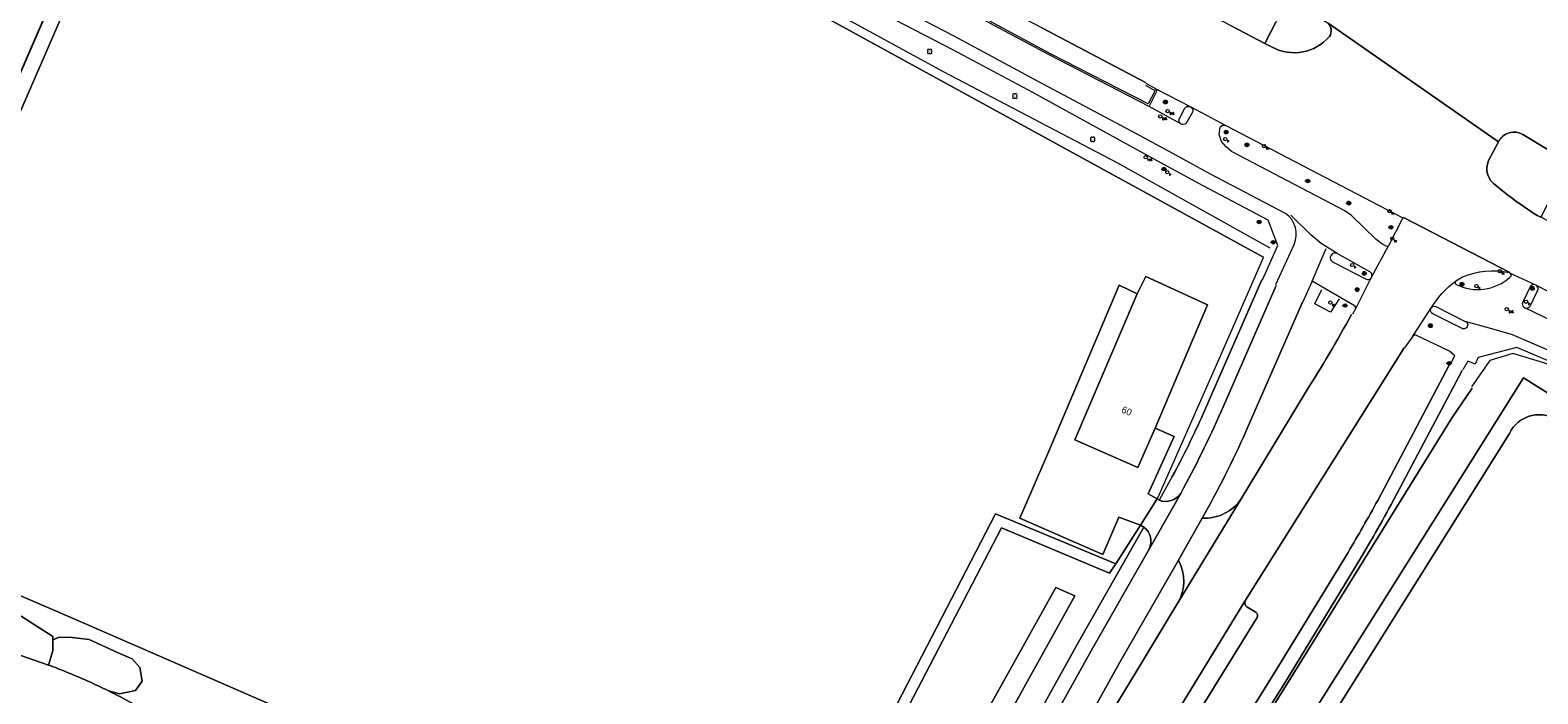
# Model space of a CAD drawing. Header units: metres. Extents: x 151448 to 154749, y 463108 to 465296.
# Tile 249 of 256: x 153706 to 153872, y 463759 to 463832. Entities that reach past the tile are written whole.
import ezdxf
from ezdxf.enums import TextEntityAlignment as Align

# ---------------------------------------------------------------- set-up
doc = ezdxf.new("R2010")
doc.units = ezdxf.units.M
doc.layers.get('0').update_dxf_attribs({"lineweight": 9})
for name, color, linetype, lineweight in [('B-ME-GR-BOOM-S', 253, 'Continuous', 9), ('B-ME-GR-HAAG-G', 253, 'Continuous', 9), ('B-ME-IE-MEUBILAIR_LICHTMAST-S', 253, 'Continuous', 9), ('B-ME-IE-MEUBILAIR_PAAL-S', 253, 'Continuous', 9), ('B-ME-IE-MEUBILAIR_TROTTOIRKOLK-S', 253, 'Continuous', 9), ('B-ME-IE-MEUBILAIR_VERKEERSBORD-S', 253, 'Continuous', 9), ('B-ME-IE-MEUBILAIR_VERKEERSLICHT-S', 253, 'Continuous', 9), ('B-ME-IE-TERREINAFSCHEIDING_KUNSTMATIG_HEKWERK-G', 253, 'Continuous', 9), ('B-ME-KL-DATA_VERKLIKKER-S', 253, 'Continuous', 9), ('B-ME-KL-ELEKTRA_KAST-S', 253, 'Continuous', 9), ('B-ME-KL-GAS_AFSLUITER-S', 253, 'Continuous', 9), ('B-ME-VH-KANTOPSLUITING_VOORKANTBAND-G', 253, 'Continuous', 9), ('B-ME-VH-MATERIAALGRENS-G', 253, 'Continuous', 9), ('B-ME-VH-VERHARDING_ASFALT-G', 253, 'Continuous', 9), ('B-ME-VH-VERHARDING_TEGEL-G', 253, 'Continuous', 9), ('B-PV-GR-BEPLANTING_CULTUUR_HEESTERS-GV', 253, 'Continuous', 9), ('B-PV-GR-GROENVOORZIENING-GV', 253, 'Continuous', 9), ('B-PV-GR-HAAG-GV', 253, 'Continuous', 9), ('B-PV-IE-TERREINAFSCHEIDING_KUNSTMATIG_HEKWERK-G', 253, 'Continuous', 9), ('B-PV-OG-BEBOUWING-GV', 1, 'Continuous', 9), ('B-PV-OG-BEBOUWING-T18', 2, 'Continuous', 9), ('B-PV-OG-TERREIN_BEGROEID-GV', 253, 'Continuous', 9), ('B-PV-OG-TERREIN_ERF-GV', 253, 'Continuous', 9), ('B-PV-VH-GESLOTENVERHARDING_ASFALT-GV', 253, 'Continuous', 9), ('B-PV-VH-GESLOTENVERHARDING_KUNSTSTOF-GV', 253, 'Continuous', 9), ('B-PV-VH-OPENVERHARDING_BETONELEMENT-GV', 253, 'Continuous', 9), ('B-PV-VH-OPENVERHARDING_BETONSTRAATSTEEN-GV', 253, 'Continuous', 9), ('B-PV-VH-OPENVERHARDING_TEGEL-GV', 253, 'Continuous', 9)]:
    doc.layers.add(name, color=color, linetype=linetype, lineweight=lineweight)
doc.styles.add('18_100', font='romans', dxfattribs={"width": 0.8, "height": 0.18})
doc.styles.add('18_200', font='romans', dxfattribs={"width": 0.8, "height": 0.36})
doc.styles.add('Drong', font='txt', dxfattribs={"height": 1.8})

# ---------------------------------------------------------------- blocks, each defined once
blk = doc.blocks.new('verkeersbord')
blk.add_line((-0.3, 0), (0.3, 0))
for radius in [0.2, 0.0745]:
    blk.add_circle((0, 0), radius)
at = {"style": '18_200', "width": 0.8}
blk.add_attdef('HOOGTE', (0.24, 0.18), '', height=0.25, dxfattribs=at)
blk = doc.blocks.new('PAAL')
at = {"ltscale": 2}
blk.add_ellipse((0, 0), major_axis=(-0.181, 0), ratio=1, start_param=3.926991, end_param=10.210176, dxfattribs=at)
at = {"ltscale": 2, "style": '18_200', "width": 0.8}
blk.add_text('P', height=0.218, dxfattribs=at).set_placement((0.22, -0.38))
at = {"style": '18_200', "width": 0.8}
blk.add_attdef('HOOGTE', (0.24, 0.2), '', height=0.25, dxfattribs=at)
blk = doc.blocks.new('TROTTOIRKOLK')
at = {"ltscale": 2}
blk.add_ellipse((0, 0), major_axis=(-0.127, 0.127), ratio=1, start_param=3.926991, end_param=10.210176, dxfattribs=at)
at = {"ltscale": 2, "style": '18_100', "width": 0.8}
blk.add_text('TK', height=0.216, dxfattribs=at).set_placement((0.19, -0.37))
at = {"style": '18_200', "width": 0.8}
blk.add_attdef('HOOGTE', (0.21, 0.18), '', height=0.25, dxfattribs=at)
blk = doc.blocks.new('gasafsluiter')
at = {"ltscale": 2}
blk.add_ellipse((0, 0), major_axis=(-0.181, 0), ratio=1, start_param=3.926991, end_param=10.210176, dxfattribs=at)
at = {"ltscale": 2, "style": '18_200', "width": 0.8}
blk.add_text('GAS', height=0.218, dxfattribs=at).set_placement((0.22, -0.38))
at = {"style": '18_200', "width": 0.8}
blk.add_attdef('HOOGTE', (0.27, 0.13), '', height=0.25, dxfattribs=at)
blk = doc.blocks.new('electrakast')
at = {"ltscale": 2}
blk.add_ellipse((0, 0), major_axis=(-0.127, 0.127), ratio=1, start_param=3.926991, end_param=10.210176, dxfattribs=at)
at = {"ltscale": 2, "style": '18_100', "width": 0.8}
blk.add_text('EK', height=0.216, dxfattribs=at).set_placement((0.19, -0.37))
at = {"style": '18_200', "width": 0.8}
blk.add_attdef('HOOGTE', (0.2, 0.24), '', height=0.25, dxfattribs=at)
blk = doc.blocks.new('LICHTMAST')
at = {"ltscale": 0.1}
for p, q in [((-0.11, 0.06), (-0.22, 0.13)), ((0, 0.13), (0, 0.25)), ((0.11, 0.06), (0.22, 0.13)), ((-0.11, -0.06), (-0.22, -0.13)), ((0, -0.13), (0, -0.25)), ((0.11, -0.06), (0.22, -0.13))]:
    blk.add_line(p, q, dxfattribs=at)
blk.add_circle((0, 0), 0.127, dxfattribs=at)
at = {"style": '18_200', "width": 0.8}
blk.add_attdef('HOOGTE', (0.25, 0.24), '', height=0.25, dxfattribs=at)
blk = doc.blocks.new('kabelverklikker')
at = {"ltscale": 2}
blk.add_ellipse((0, 0), major_axis=(-0.127, 0.127), ratio=1, start_param=3.926991, end_param=10.210176, dxfattribs=at)
at = {"ltscale": 2, "style": '18_100', "width": 0.8}
blk.add_text('KLIC', height=0.216, dxfattribs=at).set_placement((0.19, -0.37))
at = {"style": '18_200', "width": 0.8}
blk.add_attdef('HOOGTE', (0.26, 0.12), '', height=0.25, dxfattribs=at)
blk = doc.blocks.new('boom')
for centre, major_axis, start_param, end_param in [((-0.12, 0.12), (-0.0916, 0.0916), 4.266828, 8.299543), ((0.12, 0.12), (0.0916, 0.0916), 4.266828, 8.299543), ((-0.12, -0.12), (0.0916, 0.0916), 1.125235, 5.15795), ((0.12, -0.12), (-0.0916, 0.0916), 1.125235, 5.15795)]:
    blk.add_ellipse(centre, major_axis=major_axis, ratio=1, start_param=start_param, end_param=end_param)
at = {"style": '18_200', "width": 0.8}
blk.add_attdef('HOOGTE', (0.31, 0.12), '', height=0.25, dxfattribs=at)
blk = doc.blocks.new('verkeerslicht')
h = blk.add_hatch()
h.set_pattern_fill('ANSI31', color=256, scale=0.0045, style=0)
h.set_pattern_definition([(45, (-99614.369806, -220088.543568), (-0.0101027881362, 0.0101027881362), [])])
edge = h.paths.add_edge_path()
edge.add_ellipse((0, 0), major_axis=(-0.0895, 0.0895), ratio=1, start_angle=0, end_angle=360)
edge = h.paths.add_edge_path(flags=16)
edge.add_arc((0, 0), 0.0678, 0, 360)
blk.add_circle((0, 0), 0.0678)
blk.add_ellipse((0, 0), major_axis=(0.149, 0.149), ratio=1)
blk.add_ellipse((0, 0), major_axis=(-0.0895, 0.0895), ratio=1, start_param=1.570796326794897, end_param=7.853981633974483)
at = {"style": '18_200', "width": 0.8}
blk.add_attdef('HOOGTE', (0.26, 0.21), '', height=0.25, dxfattribs=at)

msp = doc.modelspace()

# ---------------------------------------------------------------- linework, layer by layer
at = {"layer": 'B-ME-GR-HAAG-G', "ltscale": 0.2}
for points in [[(153828.615, 463825.919), (153829.591, 463825.363), (153829.634, 463825.268), (153828.937, 463823.853), (153818.194, 463829.371), (153807.68, 463835.009), (153800.166, 463838.933), (153794.558, 463841.974), (153784.012, 463847.354), (153781.597, 463848.418), (153765.14, 463857.442), (153754.982, 463862.46), (153745.183, 463867.542), (153723.524, 463877.924), (153701.741, 463887.522)], [(153842.347, 463807.993), (153825.591, 463817.353), (153806.399, 463827.38), (153790.122, 463836.275), (153773.385, 463845.273), (153771.868, 463846.088)]]:
    msp.add_lwpolyline(points, dxfattribs=at)
at = {"layer": 'B-ME-IE-TERREINAFSCHEIDING_KUNSTMATIG_HEKWERK-G', "ltscale": 0.2}
msp.add_lwpolyline([(153992.854, 463737.622), (153979.528, 463744.737), (153967.307, 463751.064), (153942.913, 463762.855), (153906.816, 463779.359), (153883.932, 463790.235), (153874.752, 463794.484), (153872.433, 463795.401), (153869.009, 463796.447), (153866.499, 463795.68), (153864.485, 463792.759)], dxfattribs=at)
at = {"layer": 'B-ME-VH-KANTOPSLUITING_VOORKANTBAND-G'}
msp.add_lwpolyline([(153842.974, 463804.001), (153844.962, 463808.411, 0.3681079), (153844.02, 463811.825), (153835.761, 463816.135), (153831.618, 463818.406), (153827.653, 463820.577), (153816.816, 463826.31), (153807.514, 463831.32), (153798.543, 463836.005), (153792.584, 463839.148), (153782.468, 463844.276), (153781.724, 463844.777, -0.0093099), (153778.487, 463845.858), (153776.774, 463846.3), (153771.177, 463847.639), (153767.852, 463848.576), (153765.615, 463849.433), (153752.028, 463855.533), (153741.544, 463860.194), (153731.959, 463864.603), (153719.32, 463870.293), (153698.437, 463879.587)], format="xyb", dxfattribs=at)
for points in [[(153829.026, 463823.582), (153829.855, 463825.264), (153829.746, 463825.505), (153828.714, 463826.093)], [(153851.424, 463800.799), (153851.759, 463801.387), (153851.664, 463801.65), (153846.953, 463804.387)], [(153862.065, 463796.692), (153858.284, 463798.467), (153858.008, 463798.342), (153857.117, 463797.058)]]:
    msp.add_lwpolyline(points, dxfattribs=at)
for points in [[(153833.163, 463821.862, -1.1289756), (153832.395, 463822.3), (153832.92, 463823.362, -0.9749742), (153833.766, 463822.857)], [(153856.921, 463811.352), (153855.334, 463808.255), (153855.162, 463808.202), (153854.616, 463808.496), (153854.008, 463808.967), (153851.23, 463811.637), (153850.937, 463811.829), (153850.558, 463812.106), (153838.1, 463818.623), (153837.502, 463819.129), (153836.999, 463819.742), (153836.714, 463820.483), (153836.836, 463821.292, -0.3846248), (153837.445, 463821.492)], [(153849.694, 463807.411, 1.0626776), (153849.273, 463806.478), (153852.818, 463804.641, 1.0682228), (153853.28, 463805.424)], [(153862.735, 463804.396, 0.4387008), (153862.776, 463804.02, 0.3090785), (153868.67, 463804.799, 0.7030664), (153868.635, 463805.288, 0.1558794), (153863.468, 463804.825)], [(153870.1, 463802.075, 0.9397617), (153870.91, 463801.625), (153871.749, 463803.303, 1.0155257), (153870.934, 463803.756)], [(153863.794, 463799.967, -1.1137113), (153863.361, 463799.216), (153860.22, 463800.807, -0.9144499), (153860.541, 463801.616)]]:
    msp.add_lwpolyline(points, format="xyb", close=True, dxfattribs=at)
at = {"layer": 'B-ME-VH-MATERIAALGRENS-G', "ltscale": 0.3}
for points in [[(153829.746, 463825.505), (153833.594, 463823.519), (153837.445, 463821.492)], [(153851.759, 463801.387), (153853.482, 463804.813), (153855.334, 463808.255)], [(153846.953, 463804.387), (153848.481, 463807.967)], [(153868.635, 463805.288), (153871.507, 463803.973), (153875.564, 463801.909)], [(153873.742, 463796.419), (153868.983, 463798.473), (153866.467, 463799.201), (153863.794, 463799.967)]]:
    msp.add_lwpolyline(points, dxfattribs=at)
msp.add_lwpolyline([(153858.008, 463798.342), (153860.019, 463801.378, -0.0998193), (153862.735, 463804.396)], format="xyb", dxfattribs=at)
at = {"layer": 'B-ME-VH-VERHARDING_ASFALT-G'}
msp.add_lwpolyline([(153826.903, 463819.259), (153816.248, 463825.105), (153807.432, 463829.804), (153791.805, 463837.931), (153781.825, 463842.965), (153779.793, 463843.863, 0.0857905), (153776.371, 463844.922), (153771.868, 463846.088, -0.0271117), (153764.82, 463848.449), (153751.626, 463854.258), (153741.266, 463858.858), (153729.318, 463864.308), (153718.431, 463869.205), (153697.987, 463878.294), (153690.377, 463881.592), (153688.088, 463883.064), (153686.151, 463884.553), (153685.675, 463884.777), (153685.335, 463884.568), (153684.003, 463882.338)], format="xyb", dxfattribs=at)
for points in [[(153832.524, 463821.652), (153829.026, 463823.582), (153818.101, 463829.194), (153807.586, 463834.832), (153800.072, 463838.756), (153794.465, 463841.797), (153783.926, 463847.173), (153781.526, 463848.231), (153778.149, 463849.293), (153773.963, 463850.319), (153770.68, 463851.072), (153768.068, 463851.888), (153764.401, 463853.342), (153763.981, 463853.569), (153753.349, 463858.464), (153742.923, 463862.991), (153720.922, 463873.071), (153699.697, 463882.496)], [(153849.694, 463807.411), (153847.951, 463808.506), (153846.802, 463809.467), (153844.621, 463811.622)], [(154052.49, 463708.228), (154050.081, 463709.826), (154042.368, 463714.71), (154030.552, 463721.891), (154019.887, 463728.018), (154011.33, 463732.801), (154006.114, 463735.882), (153997.735, 463740.375), (153993.973, 463742.477), (153982.121, 463748.84), (153968.807, 463755.587), (153956.441, 463761.875), (153937.795, 463770.566), (153925.127, 463776.341), (153915.22, 463780.753), (153908.633, 463783.757), (153898.214, 463788.673), (153885.463, 463794.788), (153879.617, 463797.573), (153876.031, 463798.963), (153874.303, 463799.559), (153870.335, 463801.449)]]:
    msp.add_lwpolyline(points, dxfattribs=at)
at = {"layer": 'B-ME-VH-VERHARDING_TEGEL-G'}
for points in [[(153841.492, 463804.521), (153843.179, 463808.293), (153842.102, 463811.097), (153834.974, 463814.837), (153830.731, 463817.162), (153826.903, 463819.259)], [(153846.953, 463804.387), (153845.906, 463802.047)], [(153849.915, 463802.444), (153848.964, 463800.987), (153847.236, 463801.904), (153848.004, 463803.469)], [(153862.139, 463795.175), (153862.658, 463796.193), (153862.065, 463796.692)], [(153877.231, 463793.786), (153869.453, 463797.082), (153865.19, 463795.992), (153864.874, 463795.264), (153864.063, 463795.6), (153863.526, 463794.629)]]:
    msp.add_lwpolyline(points, dxfattribs=at)
at = {"layer": 'B-PV-GR-BEPLANTING_CULTUUR_HEESTERS-GV', "flags": 128}
for points in [[(153791.833, 463721.224), (153795.987, 463728.349), (153789.692, 463733.016), (153788.591, 463733.493), (153786.843, 463734.251), (153768.551, 463742.178), (153741.089, 463754.088), (153710.372, 463767.457), (153703.504, 463770.417), (153692.097, 463775.37), (153684.656, 463778.672), (153682.994, 463774.907), (153678.365, 463776.854)], [(153696.272, 463766.257), (153697.163, 463765.949), (153698.036, 463767.781), (153700.113, 463769.645), (153703.549, 463768.484), (153708.456, 463765.359), (153708.46, 463764.98), (153709.108, 463765.234), (153710.283, 463765.278), (153712.457, 463765.017), (153715.676, 463763.538), (153717.198, 463762.886), (153718.024, 463761.929), (153718.285, 463760.45), (153717.546, 463759.406), (153715.805, 463759.058), (153714.606, 463759.364)], [(153714.606, 463759.364), (153715.805, 463759.058), (153717.546, 463759.406), (153718.285, 463760.45), (153718.024, 463761.929), (153717.198, 463762.886), (153715.676, 463763.538), (153712.457, 463765.017), (153710.283, 463765.278), (153709.108, 463765.234), (153708.46, 463764.98), (153708.472, 463763.77), (153707.999, 463762.203)]]:
    msp.add_lwpolyline(points, dxfattribs=at)
msp.add_lwpolyline([(153697.163, 463765.949), (153707.999, 463762.203), (153708.472, 463763.77), (153708.46, 463764.98), (153708.456, 463765.359), (153703.549, 463768.484), (153700.113, 463769.645), (153698.036, 463767.781)], close=True, dxfattribs=at)
at = {"layer": 'B-PV-GR-BEPLANTING_CULTUUR_HEESTERS-GV'}
for points in [[(153707.999, 463762.203, -0.0077776), (153709.993, 463761.435)], [(153709.993, 463761.435, -0.019282), (153714.606, 463759.364)], [(153714.606, 463759.364, -0.0112731), (153717.208, 463758.001)]]:
    msp.add_lwpolyline(points, format="xyb", dxfattribs=at)
at = {"layer": 'B-PV-GR-GROENVOORZIENING-GV', "flags": 128}
for points in [[(153828.633, 463826.191), (153817.309, 463832.164), (153805.735, 463838.202), (153774.893, 463854.364), (153769.51, 463857.227), (153748.57, 463867.958), (153741.656, 463871.4), (153729.196, 463877.294), (153724.636, 463879.451), (153723.269, 463880.067), (153719.356, 463881.832), (153709.425, 463886.203), (153703.913, 463888.527)], [(153760.029, 463850.322), (153757.669, 463851.318), (153728.617, 463863.986), (153722.162, 463866.793), (153690.606, 463880.518), (153685.959, 463882.54), (153685.723, 463881.998), (153687.136, 463881.386), (153690.433, 463879.96), (153721.871, 463866.362), (153721.733, 463866.044), (153723.276, 463865.374), (153728.337, 463863.344), (153757.392, 463850.675), (153778.405, 463841.629), (153841.45, 463807.086)]]:
    msp.add_lwpolyline(points, dxfattribs=at)
msp.add_lwpolyline([(153788.591, 463733.493), (153789.692, 463733.016), (153801.294, 463755.189), (153812.796, 463777.296), (153824.679, 463772.312), (153825.38, 463773.32), (153812.122, 463778.834), (153799.699, 463754.844)], close=True, dxfattribs=at)
at = {"layer": 'B-PV-GR-HAAG-GV', "flags": 128}
for points in [[(153828.633, 463826.191), (153817.309, 463832.164), (153805.735, 463838.202), (153774.893, 463854.364), (153769.51, 463857.227), (153748.57, 463867.958), (153741.656, 463871.4), (153729.196, 463877.294), (153724.636, 463879.451), (153723.269, 463880.067), (153719.356, 463881.832), (153709.425, 463886.203), (153703.913, 463888.527)], [(153760.029, 463850.322), (153757.669, 463851.318), (153728.617, 463863.986), (153722.162, 463866.793), (153690.606, 463880.518), (153685.959, 463882.54), (153685.723, 463881.998), (153687.136, 463881.386), (153690.433, 463879.96), (153721.871, 463866.362), (153721.733, 463866.044), (153723.276, 463865.374), (153728.337, 463863.344), (153757.392, 463850.675), (153778.405, 463841.629), (153841.45, 463807.086)]]:
    msp.add_lwpolyline(points, dxfattribs=at)
msp.add_lwpolyline([(153825.38, 463773.32), (153812.122, 463778.834), (153799.699, 463754.844), (153788.591, 463733.493), (153789.692, 463733.016), (153801.294, 463755.189), (153812.796, 463777.296), (153824.679, 463772.312)], close=True, dxfattribs=at)
at = {"layer": 'B-PV-IE-TERREINAFSCHEIDING_KUNSTMATIG_HEKWERK-G', "flags": 128}
for points in [[(153692.316, 463798.337), (153707.326, 463832.914), (153721.733, 463866.044)], [(153829.904, 463780.48), (153830.016, 463780.658), (153837.163, 463796.85), (153841.615, 463806.975)], [(153826.081, 463730.99), (153828.386, 463734.753), (153840.07, 463753.522), (153844.853, 463761.189), (153862.359, 463789.406), (153864.535, 463792.616)], [(153828.076, 463777.587), (153829.904, 463780.48)], [(153684.656, 463778.672), (153692.097, 463775.37), (153703.504, 463770.417), (153710.372, 463767.457), (153741.089, 463754.088), (153768.551, 463742.178), (153786.843, 463734.251), (153788.591, 463733.493)], [(153788.591, 463733.493), (153799.699, 463754.844), (153812.122, 463778.834), (153825.38, 463773.32)], [(153825.38, 463773.32), (153828.076, 463777.587)]]:
    msp.add_lwpolyline(points, dxfattribs=at)
at = {"layer": 'B-PV-OG-BEBOUWING-GV', "flags": 128}
msp.add_lwpolyline([(153827.717, 463802.983), (153820.857, 463786.951), (153827.786, 463783.893), (153829.691, 463788.216), (153835.459, 463801.784), (153828.679, 463804.891)], close=True, dxfattribs=at)
at = {"layer": 'B-PV-OG-TERREIN_BEGROEID-GV', "flags": 128}
for points in [[(153834.961, 463789.819), (153841.402, 463804.512)], [(153845.877, 463802.076), (153839.676, 463787.864)], [(153857.084, 463797.042), (153852.291, 463789.493), (153839.622, 463769.319)], [(153854.167, 463780.299), (153862.055, 463795.218)], [(153864.535, 463792.616), (153862.359, 463789.406), (153844.853, 463761.189), (153840.07, 463753.522), (153828.386, 463734.753), (153826.081, 463730.99), (153824.353, 463728.169), (153825.922, 463727.029), (153827.563, 463729.664), (153829.26, 463728.604), (153870.195, 463793.76), (153903.96, 463772.578), (153904.491, 463773.44), (153935.104, 463754.231), (153934.563, 463753.369), (153968.648, 463732.019), (153958.612, 463715.991), (153959.898, 463715.202)], [(153863.453, 463794.568), (153855.634, 463779.846)], [(153851.65, 463772.888), (153844.006, 463760.347), (153839.853, 463753.732), (153827.996, 463734.719), (153823.898, 463728.214), (153819.967, 463721.872), (153823.084, 463722.515), (153825.922, 463727.029), (153824.353, 463728.169), (153826.081, 463730.99), (153828.386, 463734.753), (153840.07, 463753.522), (153844.853, 463761.189), (153862.359, 463789.406), (153864.535, 463792.616)], [(153839.155, 463780.469), (153846.212, 463792.158)], [(153814.529, 463752.614), (153821.294, 463764.784), (153828.434, 463777.361), (153828.076, 463777.587), (153825.38, 463773.32), (153824.679, 463772.312), (153812.796, 463777.296), (153801.294, 463755.189), (153789.692, 463733.016), (153795.987, 463728.349), (153791.833, 463721.224)], [(153832.246, 463773.713), (153825.785, 463762.461), (153817.725, 463747.985)], [(153818.674, 463722.643), (153826.833, 463735.711), (153838.54, 463754.459), (153842.865, 463761.423), (153850.899, 463774.583)], [(153814.938, 463743.356), (153804.415, 463726.51), (153805.719, 463725.715), (153815.619, 463741.751), (153827.475, 463761.283), (153832.187, 463769.048)], [(153839.761, 463768.616), (153840.702, 463768.049)], [(153840.845, 463767.324), (153834.382, 463756.874), (153822.738, 463738.229), (153815.399, 463726.517)], [(153707.999, 463762.203), (153697.163, 463765.949), (153696.272, 463766.257)]]:
    msp.add_lwpolyline(points, dxfattribs=at)
at = {"layer": 'B-PV-OG-TERREIN_BEGROEID-GV'}
for points in [[(153846.212, 463792.158, 0.0169827), (153851.287, 463800.727, 0.0169827)], [(153831.569, 463782.923, 0.0211824), (153834.961, 463789.819)], [(153839.676, 463787.864, -0.0234126), (153834.863, 463778.354)], [(153834.863, 463778.354, 0.2613311), (153839.155, 463780.469)], [(153850.899, 463774.583, 0.0084395), (153854.167, 463780.299)], [(153855.634, 463779.846, -0.011726), (153851.65, 463772.888)], [(153832.187, 463769.048, 0.269451), (153832.246, 463773.713)], [(153839.622, 463769.319, 0.3892191), (153839.761, 463768.616)], [(153840.702, 463768.049, -0.440021), (153840.845, 463767.324)], [(153709.993, 463761.435, 0.0077776), (153707.999, 463762.203)], [(153714.606, 463759.364, 0.019282), (153709.993, 463761.435)], [(153717.208, 463758.001, 0.0112731), (153714.606, 463759.364)]]:
    msp.add_lwpolyline(points, format="xyb", dxfattribs=at)
at = {"layer": 'B-PV-OG-TERREIN_BEGROEID-GV', "flags": 128}
for points in [[(153818.756, 463770.713), (153820.857, 463769.8), (153811.722, 463753.358), (153809.621, 463754.363)], [(153818.756, 463770.713), (153809.621, 463754.363), (153811.722, 463753.358), (153820.857, 463769.8)]]:
    msp.add_lwpolyline(points, close=True, dxfattribs=at)
at = {"layer": 'B-PV-OG-TERREIN_ERF-GV', "flags": 128}
for points in [[(153723.276, 463865.374), (153694.02, 463798.084)], [(153799.699, 463754.844), (153812.122, 463778.834), (153825.38, 463773.32), (153828.076, 463777.587), (153825.706, 463778.459), (153823.923, 463774.35), (153814.801, 463778.361), (153816.606, 463782.485), (153818.01, 463785.716), (153825.734, 463803.955), (153827.717, 463802.983), (153828.679, 463804.891), (153835.459, 463801.784), (153829.691, 463788.216), (153831.785, 463787.314), (153828.927, 463781.003), (153829.904, 463780.48), (153830.016, 463780.658), (153837.163, 463796.85), (153841.615, 463806.975), (153841.45, 463807.086), (153778.405, 463841.629)], [(153703.504, 463770.417), (153710.372, 463767.457), (153741.089, 463754.088)]]:
    msp.add_lwpolyline(points, dxfattribs=at)
msp.add_lwpolyline([(153829.691, 463788.216), (153827.786, 463783.893), (153820.857, 463786.951), (153827.717, 463802.983), (153825.734, 463803.955), (153818.01, 463785.716), (153816.606, 463782.485), (153814.801, 463778.361), (153823.923, 463774.35), (153825.706, 463778.459), (153828.076, 463777.587), (153829.904, 463780.48), (153828.927, 463781.003), (153831.785, 463787.314)], close=True, dxfattribs=at)
at = {"layer": 'B-PV-VH-GESLOTENVERHARDING_ASFALT-GV', "flags": 128}
for points in [[(153840.035, 463845.869), (153837.046, 463839.159), (153840.646, 463837.217), (153840.683, 463837.197), (153844.19, 463835.238), (153848.699, 463832.74), (153867.431, 463819.699)], [(153842.557, 463830.09), (153841.763, 463830.505), (153838.132, 463832.405), (153838.122, 463832.41), (153834.539, 463834.268), (153831.628, 463835.776), (153825.184, 463839.163), (153823.478, 463840.034)], [(153838.132, 463832.405), (153841.763, 463830.505), (153844.19, 463835.238), (153840.683, 463837.197)], [(153817.309, 463832.164), (153828.633, 463826.191)], [(153866.36, 463817.628), (153867.431, 463819.699), (153848.699, 463832.74)], [(153870.132, 463820.477), (153875.098, 463817.496), (153877.497, 463816.077), (153877.501, 463816.075), (153881.285, 463813.824), (153887.018, 463825.637), (153885.443, 463826.566)], [(153875.535, 463802.051), (153878.47, 463808.051), (153874.52, 463810.063), (153874.479, 463810.085), (153872.128, 463811.423), (153871.707, 463811.61)], [(153868.671, 463805.328), (153857.014, 463811.365)], [(153857.014, 463811.365), (153868.671, 463805.328)], [(153805.719, 463725.715), (153804.113, 463723.156), (153802.034, 463719.774), (153799.9, 463716.513), (153805.04, 463713.263), (153809.804, 463720.85), (153813.437, 463726.579), (153839.622, 463769.319), (153852.291, 463789.493), (153857.084, 463797.042)], [(153846.212, 463792.158), (153839.155, 463780.469), (153832.187, 463769.048), (153827.475, 463761.283), (153815.619, 463741.751), (153805.719, 463725.715)], [(153839.622, 463769.319), (153813.437, 463726.579)], [(153840.702, 463768.049), (153839.761, 463768.616)], [(153815.399, 463726.517), (153822.738, 463738.229), (153834.382, 463756.874), (153840.845, 463767.324)]]:
    msp.add_lwpolyline(points, dxfattribs=at)
at = {"layer": 'B-PV-VH-GESLOTENVERHARDING_ASFALT-GV'}
for points in [[(153848.699, 463832.74, -0.3813061), (153848.846, 463831.274)], [(153848.846, 463831.274, -0.3533348), (153842.557, 463830.09)], [(153867.431, 463819.699, -0.4369847), (153870.132, 463820.477)], [(153867.21, 463814.858, -0.384725), (153866.36, 463817.628)], [(153871.707, 463811.61, -0.036819), (153867.21, 463814.858)], [(153851.287, 463800.727, -0.0169827), (153846.212, 463792.158)], [(153839.761, 463768.616, -0.3892191), (153839.622, 463769.319)], [(153840.845, 463767.324, 0.440021), (153840.702, 463768.049)]]:
    msp.add_lwpolyline(points, format="xyb", dxfattribs=at)
at = {"layer": 'B-PV-VH-GESLOTENVERHARDING_ASFALT-GV', "flags": 128}
msp.add_lwpolyline([(153868.671, 463805.328), (153868.671, 463805.328)], close=True, dxfattribs=at)
at = {"layer": 'B-PV-VH-GESLOTENVERHARDING_KUNSTSTOF-GV', "flags": 128}
msp.add_lwpolyline([(153721.733, 463866.044), (153721.871, 463866.362), (153690.433, 463879.96), (153675.83, 463846.377), (153690.554, 463840.145), (153675.867, 463806.397), (153692.671, 463799.16)], close=True, dxfattribs=at)
at = {"layer": 'B-PV-VH-GESLOTENVERHARDING_KUNSTSTOF-GV'}
msp.add_lwpolyline([(153874.174, 463788.898, 0.4872848), (153868.639, 463787.637)], format="xyb", dxfattribs=at)
at = {"layer": 'B-PV-VH-GESLOTENVERHARDING_KUNSTSTOF-GV', "flags": 128}
msp.add_lwpolyline([(153868.639, 463787.637), (153832.228, 463729.552)], dxfattribs=at)
at = {"layer": 'B-PV-VH-OPENVERHARDING_BETONELEMENT-GV', "flags": 128}
msp.add_lwpolyline([(153825.922, 463727.029), (153828.337, 463725.274), (153828.494, 463725.528), (153840.566, 463717.936), (153840.407, 463717.682), (153899.326, 463680.721), (153926.023, 463663.945), (153931.46, 463672.628), (153932.068, 463673.598), (153956.493, 463712.607), (153957.233, 463712.128), (153957.456, 463711.984), (153957.763, 463711.787), (153959.898, 463715.202), (153958.612, 463715.991), (153968.648, 463732.019), (153934.563, 463753.369), (153935.104, 463754.231), (153904.491, 463773.44), (153903.96, 463772.578), (153870.195, 463793.76), (153829.26, 463728.604), (153827.563, 463729.664)], close=True, dxfattribs=at)
at = {"layer": 'B-PV-VH-OPENVERHARDING_BETONELEMENT-GV'}
msp.add_lwpolyline([(153868.639, 463787.637, -0.4872848), (153874.174, 463788.898)], format="xyb", dxfattribs=at)
at = {"layer": 'B-PV-VH-OPENVERHARDING_BETONELEMENT-GV', "flags": 128}
msp.add_lwpolyline([(153832.228, 463729.552), (153868.639, 463787.637)], dxfattribs=at)
at = {"layer": 'B-PV-VH-OPENVERHARDING_BETONSTRAATSTEEN-GV', "flags": 128}
for points in [[(153848.699, 463832.74), (153844.19, 463835.238), (153841.763, 463830.505), (153842.557, 463830.09)], [(153871.707, 463811.61), (153872.128, 463811.423), (153875.098, 463817.496), (153870.132, 463820.477)], [(153867.431, 463819.699), (153866.36, 463817.628)], [(153829.904, 463780.48), (153828.076, 463777.587), (153828.434, 463777.361)], [(153829.011, 463774.941), (153832.493, 463781.071)], [(153830.141, 463780.33), (153829.904, 463780.48)], [(153832.187, 463769.048), (153839.155, 463780.469)], [(153834.863, 463778.354), (153832.246, 463773.713)]]:
    msp.add_lwpolyline(points, dxfattribs=at)
at = {"layer": 'B-PV-VH-OPENVERHARDING_BETONSTRAATSTEEN-GV'}
for points in [[(153848.846, 463831.274, 0.3813061), (153848.699, 463832.74)], [(153842.557, 463830.09, 0.3533348), (153848.846, 463831.274)], [(153870.132, 463820.477, 0.4369847), (153867.431, 463819.699)], [(153866.36, 463817.628, 0.384725), (153867.21, 463814.858)], [(153867.21, 463814.858, 0.036819), (153871.707, 463811.61)], [(153832.493, 463781.071, -0.3661618), (153830.141, 463780.33)], [(153839.155, 463780.469, -0.2613311), (153834.863, 463778.354)], [(153828.434, 463777.361, -0.3689227), (153829.011, 463774.941)], [(153832.246, 463773.713, -0.269451), (153832.187, 463769.048)]]:
    msp.add_lwpolyline(points, format="xyb", dxfattribs=at)
at = {"layer": 'B-PV-VH-OPENVERHARDING_TEGEL-GV', "flags": 128}
msp.add_lwpolyline([(153692.671, 463799.16), (153692.786, 463799.11), (153692.607, 463798.7), (153694.02, 463798.084), (153723.276, 463865.374), (153721.733, 463866.044)], close=True, dxfattribs=at)
for points in [[(153841.402, 463804.512), (153834.961, 463789.819)], [(153843.009, 463803.91), (153836.94, 463790.076)], [(153836.94, 463790.076), (153843.009, 463803.91)], [(153839.676, 463787.864), (153845.877, 463802.076)], [(153862.055, 463795.218), (153854.167, 463780.299)], [(153855.634, 463779.846), (153863.453, 463794.568)], [(153831.569, 463782.923), (153830.141, 463780.33)], [(153832.493, 463781.071), (153829.011, 463774.941), (153822.838, 463764.098), (153815.374, 463750.684)], [(153817.725, 463747.985), (153825.785, 463762.461), (153832.246, 463773.713), (153834.863, 463778.354)], [(153828.434, 463777.361), (153821.294, 463764.784), (153814.529, 463752.614)], [(153815.374, 463750.684), (153822.838, 463764.098), (153829.011, 463774.941)], [(153850.899, 463774.583), (153842.865, 463761.423), (153838.54, 463754.459), (153826.833, 463735.711), (153818.674, 463722.643), (153819.967, 463721.872), (153823.898, 463728.214), (153827.996, 463734.719), (153839.853, 463753.732), (153844.006, 463760.347), (153851.65, 463772.888)]]:
    msp.add_lwpolyline(points, dxfattribs=at)
at = {"layer": 'B-PV-VH-OPENVERHARDING_TEGEL-GV'}
for points in [[(153836.94, 463790.076, -0.0220427), (153832.493, 463781.071)], [(153832.493, 463781.071, 0.0220427), (153836.94, 463790.076)], [(153834.961, 463789.819, -0.0211824), (153831.569, 463782.923)], [(153834.863, 463778.354, 0.0234126), (153839.676, 463787.864)], [(153830.141, 463780.33, 0.3661618), (153832.493, 463781.071)], [(153854.167, 463780.299, -0.0084395), (153850.899, 463774.583)], [(153851.65, 463772.888, 0.011726), (153855.634, 463779.846)], [(153829.011, 463774.941, 0.3689227), (153828.434, 463777.361)]]:
    msp.add_lwpolyline(points, format="xyb", dxfattribs=at)

# ---------------------------------------------------------------- block references
at = {"layer": 'B-ME-GR-BOOM-S'}
for p in [(153804.899, 463829.615), (153814.253, 463824.715), (153822.812, 463819.965)]:
    msp.add_blockref('boom', p, dxfattribs=at)
at = {"layer": 'B-ME-IE-MEUBILAIR_LICHTMAST-S'}
msp.add_blockref('LICHTMAST', (153850.971, 463812.96), dxfattribs=at)
at = {"layer": 'B-ME-IE-MEUBILAIR_PAAL-S'}
for p in [(153837.389, 463819.995), (153831.023, 463816.344), (153851.364, 463806.157), (153865.015, 463803.844), (153870.481, 463802.117)]:
    msp.add_blockref('PAAL', p, dxfattribs=at)
at = {"layer": 'B-ME-IE-MEUBILAIR_TROTTOIRKOLK-S'}
for p in [(153841.668, 463819.216), (153855.457, 463812.066), (153855.765, 463809.054), (153867.581, 463805.475)]:
    msp.add_blockref('TROTTOIRKOLK', p, dxfattribs=at)
at = {"layer": 'B-ME-IE-MEUBILAIR_VERKEERSBORD-S'}
for p in [(153830.654, 463816.695), (153846.464, 463815.389), (153850.971, 463812.96), (153841.121, 463810.894), (153855.612, 463810.3), (153842.681, 463808.663), (153850.565, 463801.707), (153862.003, 463795.37)]:
    msp.add_blockref('verkeersbord', p, dxfattribs=at)
at = {"layer": 'B-ME-IE-MEUBILAIR_VERKEERSLICHT-S'}
for p in [(153830.816, 463824.063), (153837.491, 463820.747), (153839.775, 463819.363), (153852.678, 463805.233), (153851.896, 463803.454), (153863.42, 463804.036), (153871.168, 463803.585), (153859.954, 463799.493)]:
    msp.add_blockref('verkeerslicht', p, dxfattribs=at)
at = {"layer": 'B-ME-KL-DATA_VERKLIKKER-S'}
msp.add_blockref('kabelverklikker', (153828.65, 463817.99), dxfattribs=at)
at = {"layer": 'B-ME-KL-ELEKTRA_KAST-S'}
msp.add_blockref('electrakast', (153848.951, 463802.024), dxfattribs=at)
at = {"layer": 'B-ME-KL-GAS_AFSLUITER-S'}
for p in [(153831.061, 463823.061), (153830.25, 463822.485), (153868.353, 463801.289)]:
    msp.add_blockref('gasafsluiter', p, dxfattribs=at)

# ---------------------------------------------------------------- texts
at = {"layer": 'B-PV-OG-BEBOUWING-T18', "style": 'Drong'}
msp.add_text('60', height=0.75, rotation=336.8, dxfattribs=at).set_placement((153826.563, 463790.119), align=Align.MIDDLE)

doc.saveas('drawing.dxf')
